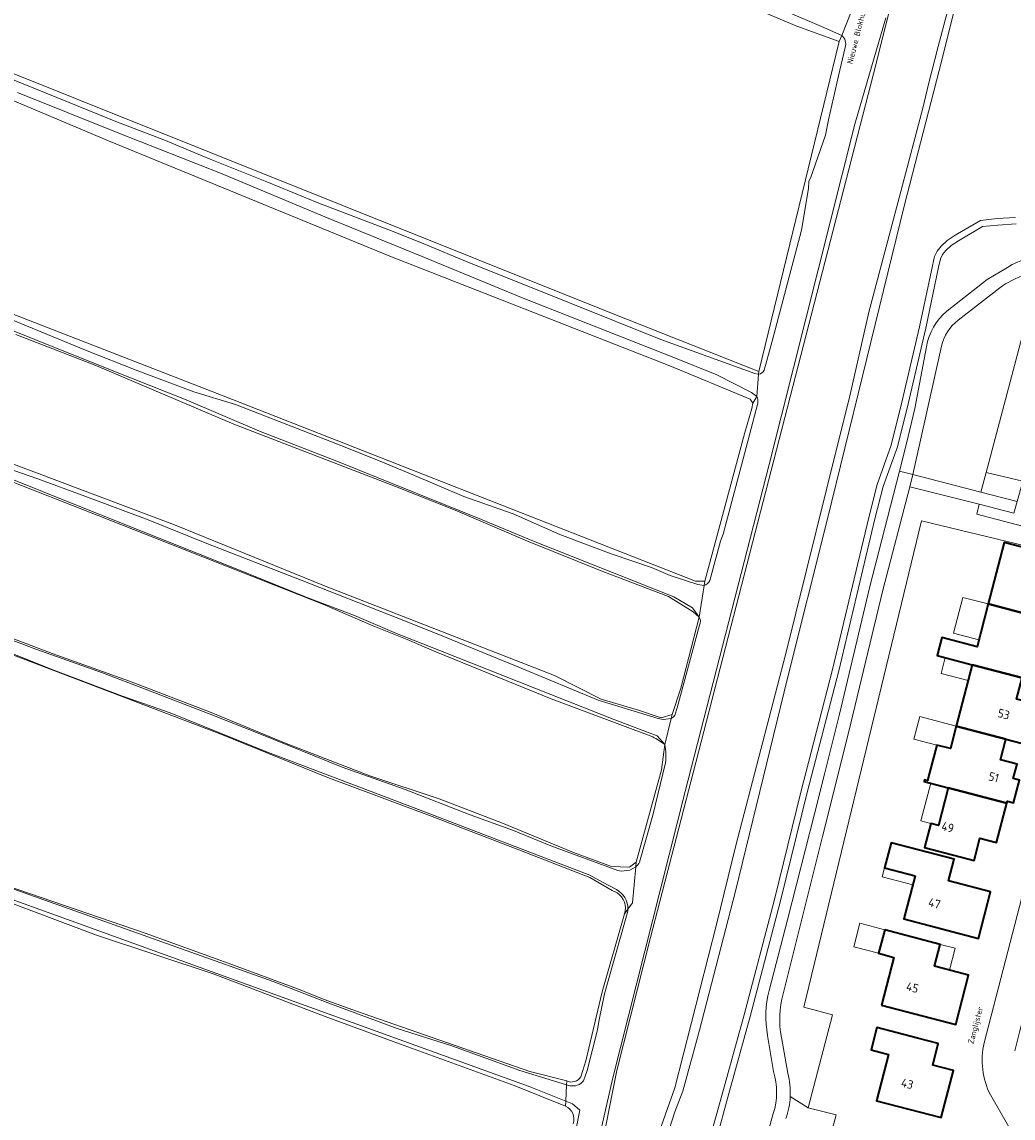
# Model space of a CAD drawing. Header units: metres. Extents: x 149984 to 156489, y 469398 to 478068.
# Tile 248 of 256: x 153079 to 153234, y 472446 to 472617. Entities that reach past the tile are written whole.
import ezdxf
from ezdxf.enums import TextEntityAlignment as Align

# ---------------------------------------------------------------- set-up
doc = ezdxf.new("R2010")
doc.units = ezdxf.units.M
doc.header["$LTSCALE"] = 0.75
for name, color, linetype, lineweight in [('B-WE-GR-BEPLANTING_CULTUUR_HEESTERS-GV', 252, 'Continuous', 18), ('B-WE-GR-BEPLANTING_CULTUUR_ROOS-GV', 252, 'Continuous', 18), ('B-WE-GR-GRAS-GV', 252, 'Continuous', 13), ('B-WE-OG-BEBOUWING-GV', 6, 'Continuous', 35), ('B-WE-OG-BEBOUWING-T18', 1, 'Continuous', 18), ('B-WE-OG-BEBOUWING_LUIFEL-GV', 6, 'Continuous', 18), ('B-WE-OG-TERREIN_BEGROEID-GV', 252, 'Continuous', 18), ('B-WE-OG-TERREIN_ERF-GV', 252, 'Continuous', 18), ('B-WE-OG-TERREIN_OEVER-GV', 252, 'Continuous', 18), ('B-WE-OG-TOPOGRAFIE-T18', 7, 'Continuous', 18), ('B-WE-OG-WATER_MEER-GV', 252, 'Continuous', 18), ('B-WE-OG-WATER_SLOOT-GV', 252, 'Continuous', 18), ('B-WE-VH-GESLOTENVERHARDING_ASFALT-GV', 252, 'Continuous', 18), ('B-WE-VH-OPENVERHARDING_BETONSTRAATSTEEN-GV', 252, 'Continuous', 18), ('B-WE-VH-OPENVERHARDING_TEGEL-GV', 252, 'Continuous', 18)]:
    doc.layers.add(name, color=color, linetype=linetype, lineweight=lineweight)
doc.styles.add('NLCS-ISO-M500-T18', font='NLCS-ISO.ttf', dxfattribs={"height": 0.9})
doc.styles.add('NLCS-ISO-M750-T18', font='NLCS-ISO.ttf', dxfattribs={"height": 1.35})

msp = doc.modelspace()

# ---------------------------------------------------------------- linework, layer by layer
at = {"layer": 'B-WE-GR-BEPLANTING_CULTUUR_HEESTERS-GV', "flags": 128}
for points in [[(153228.541, 472541.945), (153217.697, 472544.68), (153213.52, 472528.51), (153208.5, 472507.72), (153206.578, 472500), (153204.09, 472490.01), (153197.9, 472465.47)], [(153235.866, 472535.667), (153236.51, 472538.232), (153228.178, 472540.424), (153228.541, 472541.945)], [(153199.027, 472449.392), (153201.839, 472447.656), (153205.61, 472462.183), (153201.166, 472463.382), (153219.551, 472539.341), (153235.965, 472535.408)], [(153197.66, 472458.64), (153198.64, 472453.03)]]:
    msp.add_lwpolyline(points, dxfattribs=at)
at = {"layer": 'B-WE-GR-BEPLANTING_CULTUUR_HEESTERS-GV'}
for points in [[(153197.9, 472465.47, 0.1159599), (153197.66, 472458.64)], [(153198.64, 472453.03, -0.0772434), (153199.027, 472449.392)]]:
    msp.add_lwpolyline(points, format="xyb", dxfattribs=at)
at = {"layer": 'B-WE-GR-BEPLANTING_CULTUUR_ROOS-GV', "flags": 128}
msp.add_lwpolyline([(153234.49, 472542.383), (153235.359, 472545.536), (153229.64, 472546.936), (153228.813, 472543.846)], close=True, dxfattribs=at)
msp.add_lwpolyline([(153233.996, 472540.569), (153228.541, 472541.945), (153228.178, 472540.424), (153236.51, 472538.232), (153236.841, 472539.55)], dxfattribs=at)
at = {"layer": 'B-WE-GR-GRAS-GV', "flags": 128}
for points in [[(153257.652, 472791.077), (153256.784, 472786.899), (153255.339, 472781.377), (153250.041, 472760.128), (153212.03, 472609.217), (153183.846, 472500), (153177.196, 472474.23), (153171.9, 472453.441), (153169.193, 472439.891), (153166.679, 472427.204), (153161.054, 472400), (153160.297, 472396.34), (153130.307, 472245.91), (153100.802, 472100), (153080.796, 472000), (153073.779, 471964.922)], [(152925.596, 472632.442), (152983.454, 472608.803), (153015.29, 472595.797), (153110.407, 472558.887), (153184.226, 472529.916), (153185.681, 472529.916), (153191.934, 472553.157), (153193.037, 472556.923), (153193.169, 472557.762), (153192.744, 472558.358), (153180.205, 472563.586), (153136.436, 472580.696), (153092.49, 472598.749), (153058.621, 472613.019), (153019.21, 472628.911), (152978.753, 472645.008), (152958.768, 472652.99), (152931.522, 472665.042), (152929.184, 472658.962)], [(153144.19, 472271.412), (153146.946, 472285.481), (153152.689, 472314.192), (153154.928, 472324.241), (153160.785, 472353.929), (153163.771, 472369.088), (153168.595, 472394.871), (153170.719, 472405.437), (153177.495, 472438.685), (153178.586, 472443.968), (153180.998, 472450.743), (153187.487, 472476.297), (153190.53, 472488.642), (153198.35, 472518.64), (153206.26, 472550.57), (153208.23, 472558.43), (153211.3, 472571.94), (153216.32, 472590.81), (153219.8, 472604.03), (153220.66, 472607.61), (153222.16, 472613.48), (153228.46, 472637.25)], [(153177.527, 472505.605), (153161.646, 472511.568), (153143.656, 472518.889), (153139.155, 472520.815), (153133.688, 472523.012), (153125.947, 472526.329), (153090.937, 472540.132), (153038.946, 472560.505), (152997.142, 472576.512), (152956.396, 472591.991), (152908.109, 472610.512), (152871.465, 472625.063), (152854.134, 472632.207), (152850.463, 472633.654)], [(153171.97, 472481.219), (153171.177, 472481.593), (153167.709, 472483.633), (153156.588, 472487.927), (153143.066, 472493.143), (153126.58, 472499.316), (153110.013, 472506.003), (153071.842, 472520.548), (153059.801, 472525.345), (153041.621, 472532.226), (153026.271, 472538.27), (153005.565, 472546.199), (152986.617, 472553.34), (152968.182, 472560.596), (152946.122, 472569.074), (152925.696, 472576.892), (152911.071, 472582.667), (152900.691, 472586.551), (152895.612, 472588.626), (152890.126, 472590.692), (152877.567, 472595.563), (152861.188, 472601.901), (152846.517, 472607.331), (152839.957, 472609.98)], [(152757.677, 472603.374), (152760.736, 472602.16), (152768.944, 472598.986), (152780.695, 472594.481), (152828.16, 472577.169), (152881.738, 472556.267), (152894.246, 472551.437), (152904.724, 472547.752), (152922.474, 472540.991), (152938.044, 472534.867), (152950.775, 472530.148), (152961.969, 472526.219), (152971.451, 472522.483), (152985.725, 472516.838), (153024.481, 472502.292), (153076.481, 472482.392), (153098.185, 472474.936), (153111.174, 472470.243), (153122.182, 472466.194), (153126.185, 472464.536), (153131.241, 472462.736), (153158.343, 472453.318), (153164.086, 472451.846)], [(153073.559, 472549.701), (153102.796, 472538.721), (153126.212, 472529.196), (153162.195, 472515.173), (153169.471, 472511.469), (153175.292, 472509.749), (153178.863, 472508.558), (153180.583, 472509.087), (153181.906, 472513.188), (153184.817, 472524.301), (153183.86, 472525.153), (153180.025, 472527.55), (153169.734, 472531.426), (153157.971, 472536.18), (153146.633, 472541.017), (153137.059, 472544.806), (153112.056, 472554.464), (153090.478, 472563.646), (153078.006, 472568.463)], [(153040.666, 472534.973), (153083.659, 472518.604), (153095.747, 472514.322), (153108.509, 472509.427), (153119.971, 472504.655), (153133.304, 472499.503), (153144.141, 472495.914), (153154.063, 472492.105), (153165.16, 472487.534), (153171.105, 472485.363), (153173.883, 472485.231), (153174.942, 472486.025), (153178.91, 472500.445), (153179.44, 472504.413)], [(153163.894, 472447.891), (153155.852, 472451.147), (153136.971, 472458.007), (153126.354, 472461.904), (153108.992, 472468.531), (153090.604, 472474.602), (153070.339, 472482.234)], [(153166.304, 472452.493), (153167.076, 472454.967), (153169.624, 472465.736), (153173.131, 472477.955)]]:
    msp.add_lwpolyline(points, dxfattribs=at)
msp.add_lwpolyline([(152933.907, 472667.849), (152963.163, 472656.058), (153021.22, 472632.659), (153066.331, 472613.742), (153171.106, 472571.805), (153194.125, 472562.677), (153206.693, 472614.271), (153200.078, 472616.652), (153152.982, 472636.496), (153094.509, 472661.367), (153063.69, 472674.447), (153053.939, 472678.317), (153042.603, 472683.092), (153032.349, 472687.303), (153020.412, 472692.345), (153016.526, 472693.871), (153007.236, 472697.895), (152951.238, 472719.707), (152947.666, 472717.855), (152942.109, 472700.525), (152938.955, 472689.651), (152936.18, 472680.081), (152935.979, 472679.39), (152933.246, 472669.966)], close=True, dxfattribs=at)
at = {"layer": 'B-WE-GR-GRAS-GV'}
for points in [[(153179.44, 472504.413, 0.0347554), (153177.527, 472505.605)], [(153173.131, 472477.955, 0.3406164), (153171.97, 472481.219)], [(153164.086, 472451.846, 0.3975699), (153166.304, 472452.493)], [(153165.092, 472445.137, 0.4017154), (153163.894, 472447.891)]]:
    msp.add_lwpolyline(points, format="xyb", dxfattribs=at)
at = {"layer": 'B-WE-OG-BEBOUWING-GV', "flags": 128}
for points in [[(153229.961, 472526.363), (153240.345, 472523.652), (153241.948, 472529.79), (153240.777, 472530.096), (153241.687, 472533.581), (153232.474, 472535.987)], [(153240.345, 472523.652), (153229.961, 472526.363), (153228.221, 472519.695), (153222.709, 472521.134), (153221.973, 472518.313), (153227.484, 472516.874), (153235.256, 472514.845), (153236.13, 472518.195), (153238.742, 472517.513)], [(153232.726, 472505.246), (153235.34, 472504.563), (153236.973, 472510.818), (153234.381, 472511.495), (153235.256, 472514.845), (153227.484, 472516.874), (153224.976, 472507.27)], [(153232.889, 472495.237), (153232.973, 472495.558), (153233.94, 472495.306), (153234.859, 472498.828), (153233.892, 472499.08), (153234.483, 472501.343), (153231.884, 472502.021), (153232.726, 472505.246), (153224.976, 472507.27), (153224.06, 472503.762), (153221.938, 472504.317), (153220.808, 472500), (153220.49, 472498.783), (153220.016, 472498.907), (153219.94, 472498.617), (153223.714, 472497.632)], [(153232.889, 472495.237), (153223.714, 472497.632), (153222.181, 472491.759), (153221.002, 472492.067), (153220.017, 472488.297), (153227.773, 472486.273), (153228.684, 472489.763), (153231.283, 472489.085)], [(153218.567, 472483.892), (153216.802, 472477.16), (153228.432, 472474.111), (153230.334, 472481.367), (153223.771, 472483.087), (153224.659, 472486.475), (153214.778, 472489.065), (153213.753, 472485.154)], [(153213.278, 472463.692), (153224.887, 472460.641), (153226.915, 472468.359), (153221.581, 472469.761), (153222.478, 472473.173), (153213.796, 472475.455), (153212.83, 472471.777), (153215.237, 472471.145)], [(153218.945, 472458.518), (153212.565, 472460.171), (153211.662, 472456.687), (153214.376, 472455.984), (153212.498, 472448.735), (153222.623, 472446.112), (153224.527, 472453.463), (153221.298, 472454.3), (153222.174, 472457.681)]]:
    msp.add_lwpolyline(points, close=True, dxfattribs=at)
at = {"layer": 'B-WE-OG-BEBOUWING_LUIFEL-GV', "flags": 128}
for points in [[(153229.961, 472526.363), (153226.026, 472527.39), (153224.569, 472521.81), (153228.504, 472520.783)], [(153227.484, 472516.874), (153223.258, 472517.977), (153222.618, 472515.525), (153226.844, 472514.422)], [(153221.938, 472504.317), (153224.06, 472503.762), (153224.976, 472507.27), (153219.263, 472508.764), (153218.346, 472505.257)], [(153221.002, 472492.067), (153222.181, 472491.759), (153223.714, 472497.632), (153220.991, 472498.343), (153219.457, 472492.471)], [(153213.753, 472485.154), (153213.385, 472483.75), (153218.199, 472482.488), (153218.567, 472483.892)], [(153212.83, 472471.777), (153213.796, 472475.455), (153209.913, 472476.475), (153208.947, 472472.796)], [(153222.478, 472473.173), (153221.581, 472469.761), (153223.929, 472469.144), (153224.825, 472472.556)]]:
    msp.add_lwpolyline(points, close=True, dxfattribs=at)
at = {"layer": 'B-WE-OG-TERREIN_BEGROEID-GV', "flags": 128}
for points in [[(153234.32, 472585.774), (153231.456, 472585.584), (153229.071, 472585.329), (153225.326, 472583.129), (153224.168, 472582.376), (153223.373, 472581.599), (153222.839, 472580.965), (153222.529, 472580.308), (153222.216, 472578.982), (153220.206, 472569.473), (153217.452, 472557.666), (153215.779, 472550.911), (153213.577, 472544.746), (153212.261, 472539.659), (153206.601, 472515.909), (153201.7, 472496.905), (153197.519, 472479.963), (153192.786, 472461.929), (153189.284, 472449.294), (153187.54, 472442.935)], [(153223.5, 472572.12), (153229.83, 472577.06), (153232.97, 472578.97)], [(153231.77, 472575.75), (153225.27, 472570.72)], [(153222.65, 472566.65), (153218.2, 472546.58), (153228.813, 472543.846), (153229.64, 472546.936), (153236.428, 472572.502)], [(153195.72, 472465.99), (153198.6, 472477.01), (153202.84, 472493.55), (153204.446, 472500), (153206.72, 472509.13), (153211.49, 472529.09), (153216.11, 472547.126), (153217.21, 472551.42), (153218.48, 472556.93), (153220.34, 472566.55)], [(153196.41, 472453.3), (153195.5, 472458.95)], [(153219.807, 472409.127), (153197.772, 472414.077), (153201.385, 472428.29), (153206.206, 472446.531), (153201.839, 472447.656), (153199.027, 472449.392)], [(153189.82, 472422.73), (153196.37, 472446.73)]]:
    msp.add_lwpolyline(points, dxfattribs=at)
at = {"layer": 'B-WE-OG-TERREIN_BEGROEID-GV'}
for points in [[(153232.97, 472578.97, -0.1344308), (153239.65, 472580.8)], [(153240.07, 472578.56, 0.1539513), (153231.77, 472575.75)], [(153220.34, 472566.55, -0.1814057), (153223.5, 472572.12)], [(153225.27, 472570.72, 0.169166), (153222.65, 472566.65)], [(153195.5, 472458.95, -0.1113614), (153195.72, 472465.99)], [(153196.37, 472446.73, 0.1561642), (153196.41, 472453.3)], [(153199.027, 472449.392, -0.0741464), (153198.34, 472445.95)]]:
    msp.add_lwpolyline(points, format="xyb", dxfattribs=at)
at = {"layer": 'B-WE-OG-TERREIN_ERF-GV', "flags": 128}
for points in [[(153236.428, 472572.502), (153229.64, 472546.936)], [(153229.64, 472546.936), (153235.359, 472545.536), (153256.037, 472540.107)], [(153244.716, 472533.142), (153235.976, 472535.405), (153235.965, 472535.408), (153219.551, 472539.341), (153201.166, 472463.382), (153205.61, 472462.183), (153201.839, 472447.656), (153206.206, 472446.531), (153201.385, 472428.29), (153197.772, 472414.077), (153219.807, 472409.127)], [(153233.94, 472495.306), (153232.973, 472495.558), (153232.889, 472495.237), (153231.283, 472489.085), (153228.684, 472489.763), (153227.773, 472486.273), (153220.017, 472488.297), (153221.002, 472492.067), (153222.181, 472491.759), (153223.714, 472497.632), (153219.94, 472498.617), (153220.016, 472498.907), (153220.49, 472498.783), (153220.808, 472500), (153221.938, 472504.317), (153224.06, 472503.762), (153224.976, 472507.27), (153227.484, 472516.874), (153221.973, 472518.313), (153222.709, 472521.134), (153228.221, 472519.695), (153229.961, 472526.363), (153232.474, 472535.987), (153241.687, 472533.581)], [(153229.323, 472457.766), (153238.541, 472493.374), (153238.908, 472494.788), (153239.105, 472495.544), (153239.472, 472496.958), (153240.273, 472500), (153242.721, 472509.301), (153248.321, 472530.766)], [(153235.34, 472504.563), (153232.726, 472505.246), (153231.884, 472502.021), (153234.483, 472501.343)], [(153235.802, 472440.143), (153230.309, 472449.655)]]:
    msp.add_lwpolyline(points, dxfattribs=at)
for points in [[(153213.753, 472485.154), (153214.778, 472489.065), (153224.659, 472486.475), (153223.771, 472483.087), (153230.334, 472481.367), (153228.432, 472474.111), (153216.802, 472477.16), (153218.567, 472483.892)], [(153213.278, 472463.692), (153215.237, 472471.145), (153212.83, 472471.777), (153213.796, 472475.455), (153222.478, 472473.173), (153221.581, 472469.761), (153226.915, 472468.359), (153224.887, 472460.641)], [(153218.945, 472458.518), (153222.174, 472457.681), (153221.298, 472454.3), (153224.527, 472453.463), (153222.623, 472446.112), (153212.498, 472448.735), (153214.376, 472455.984), (153211.662, 472456.687), (153212.565, 472460.171)]]:
    msp.add_lwpolyline(points, close=True, dxfattribs=at)
at = {"layer": 'B-WE-OG-TERREIN_ERF-GV'}
msp.add_lwpolyline([(153230.309, 472449.655, -0.173589), (153229.323, 472457.766)], format="xyb", dxfattribs=at)
at = {"layer": 'B-WE-OG-TERREIN_OEVER-GV', "flags": 128}
for points in [[(153073.779, 471964.922), (153080.796, 472000), (153100.802, 472100), (153130.307, 472245.91), (153160.297, 472396.34), (153161.054, 472400), (153166.679, 472427.204), (153169.193, 472439.891), (153171.9, 472453.441), (153177.196, 472474.23), (153183.846, 472500), (153212.03, 472609.217), (153250.041, 472760.128), (153255.339, 472781.377), (153256.784, 472786.899), (153257.652, 472791.077)], [(153063.69, 472674.447), (153094.509, 472661.367), (153152.982, 472636.496), (153200.078, 472616.652), (153206.693, 472614.271), (153207.074, 472615.218), (153203.889, 472616.595), (153186.343, 472624.178), (153171.674, 472629.978), (153159.745, 472634.668), (153149.088, 472638.921), (153135.855, 472644.518), (153123.922, 472649.447), (153113.151, 472653.77), (153097.339, 472660.764), (153085.118, 472665.93), (153068.358, 472672.817)], [(153194.125, 472562.677), (153171.106, 472571.805), (153066.331, 472613.742), (153021.22, 472632.659), (152963.163, 472656.058), (152933.907, 472667.849), (152931.244, 472668.685)], [(153228.46, 472637.25), (153222.16, 472613.48), (153220.66, 472607.61), (153219.8, 472604.03), (153216.32, 472590.81), (153211.3, 472571.94), (153208.23, 472558.43), (153206.26, 472550.57), (153198.35, 472518.64), (153190.53, 472488.642), (153187.487, 472476.297), (153180.998, 472450.743), (153178.586, 472443.968), (153177.495, 472438.685), (153170.719, 472405.437), (153168.595, 472394.871), (153163.771, 472369.088), (153160.785, 472353.929), (153154.928, 472324.241), (153152.689, 472314.192), (153146.946, 472285.481), (153144.19, 472271.412)], [(153146.888, 472279.093), (153149.587, 472292.798), (153153.503, 472312.589), (153155.249, 472320.421), (153158.424, 472335.873), (153162.446, 472355.981), (153166.309, 472375.454), (153170.595, 472398.208), (153174.722, 472417.47), (153180.12, 472444.246), (153180.967, 472446.998), (153182.251, 472450.229), (153184.858, 472459.779), (153190.458, 472481.496), (153198.606, 472514.772), (153204.78, 472539.468), (153210.308, 472561.939), (153216.913, 472588.754), (153222.728, 472611.368), (153228.508, 472634.557)], [(152850.463, 472633.654), (152854.134, 472632.207), (152871.465, 472625.063), (152908.109, 472610.512), (152956.396, 472591.991), (152997.142, 472576.512), (153038.946, 472560.505), (153090.937, 472540.132), (153125.947, 472526.329), (153133.688, 472523.012), (153139.155, 472520.815), (153143.656, 472518.889), (153161.646, 472511.568), (153177.527, 472505.605)], [(153213.977, 472617.983), (153209.102, 472601.345), (153195.75, 472548.146), (153182.609, 472497.067), (153171.27, 472452.134), (153168.514, 472440.159), (153153.572, 472365.236), (153147.108, 472332.066), (153133.543, 472266.151)], [(153207.074, 472615.218), (153206.693, 472614.271), (153194.125, 472562.677), (153194.092, 472562.3)], [(153174.877, 472485.302), (153174.942, 472486.025), (153173.883, 472485.231), (153171.105, 472485.363), (153165.16, 472487.534), (153154.063, 472492.105), (153144.141, 472495.914), (153133.304, 472499.503), (153119.971, 472504.655), (153108.509, 472509.427), (153095.747, 472514.322), (153083.659, 472518.604), (153040.666, 472534.973), (152987.881, 472555.478), (152912.21, 472585.244), (152855.722, 472607.072), (152841.332, 472612.865)], [(153058.621, 472613.019), (153092.49, 472598.749), (153136.436, 472580.696), (153180.205, 472563.586), (153192.744, 472558.358), (153193.169, 472557.762), (153193.789, 472558.796), (153192.996, 472559.402), (153187.53, 472562.159), (153180.823, 472564.885), (153157.042, 472574.237), (153141.483, 472580.64), (153126.286, 472586.862), (153109.965, 472593.703), (153094.084, 472599.945), (153078.226, 472606.285)], [(153194.946, 472562.882), (153196.194, 472567.447), (153200.768, 472584.803), (153201.876, 472591.308), (153201.952, 472592.442), (153202.199, 472592.888), (153204.529, 472599.629), (153204.989, 472601.999), (153206.561, 472608.878), (153207.612, 472613.34)], [(152839.957, 472609.98), (152846.517, 472607.331), (152861.188, 472601.901), (152877.567, 472595.563), (152890.126, 472590.692), (152895.612, 472588.626), (152900.691, 472586.551), (152911.071, 472582.667), (152925.696, 472576.892), (152946.122, 472569.074), (152968.182, 472560.596), (152986.617, 472553.34), (153005.565, 472546.199), (153026.271, 472538.27), (153041.621, 472532.226), (153059.801, 472525.345), (153071.842, 472520.548), (153110.013, 472506.003), (153126.58, 472499.316), (153143.066, 472493.143), (153156.588, 472487.927), (153167.709, 472483.633), (153171.177, 472481.593), (153171.97, 472481.219)], [(153171.851, 472481.735), (153169.692, 472482.91), (153167.73, 472483.964), (153140.236, 472494.486), (153117.349, 472503.207), (153102.125, 472509.343), (153094.673, 472511.982), (153083.932, 472516.046), (153068.71, 472522.044), (153050.998, 472529.025), (153041.975, 472532.446), (153032.895, 472536.063), (153013.961, 472543.272), (153001.895, 472547.903), (152987.197, 472553.37), (152977.175, 472557.384), (152969.548, 472560.306), (152961.437, 472563.544), (152955.822, 472565.659), (152894.438, 472589.34), (152840.565, 472610.051)], [(153075.241, 472609.216), (153086.329, 472604.71), (153093.613, 472601.742), (153101.094, 472598.919), (153108.38, 472595.875), (153117.226, 472592.347), (153125.335, 472589.018), (153136.722, 472584.655), (153142.28, 472582.446), (153148.294, 472579.942), (153164.505, 472573.399), (153178.79, 472567.698), (153193.499, 472562.374), (153194.092, 472562.3), (153194.125, 472562.677)], [(153076.374, 472571.198), (153088.862, 472566.007), (153097.038, 472562.789), (153105.812, 472559.539), (153112.326, 472557.545), (153121.94, 472553.784), (153129.188, 472550.993), (153135.293, 472548.528), (153140.325, 472546.455), (153148.035, 472543.156), (153155.744, 472540.452), (153163.032, 472537.23), (153171.065, 472534.187), (153177.366, 472532.066), (153180.264, 472530.792), (153184.607, 472529.384), (153185.576, 472529.233), (153185.681, 472529.916), (153184.226, 472529.916), (153110.407, 472558.887), (153015.29, 472595.797)], [(153234.23, 472586.77), (153231.37, 472586.58), (153228.75, 472586.3), (153224.8, 472583.98), (153223.54, 472583.16), (153222.64, 472582.28), (153221.99, 472581.51), (153221.58, 472580.64), (153221.24, 472579.2), (153219.23, 472569.69), (153216.48, 472557.9), (153214.82, 472551.2), (153212.62, 472545.04), (153211.29, 472539.9), (153205.63, 472516.15), (153201.465, 472500), (153200.73, 472497.15), (153196.55, 472480.21), (153191.82, 472462.19), (153188.32, 472449.56), (153186.57, 472443.18)], [(153187.54, 472442.935), (153189.284, 472449.294), (153192.786, 472461.929), (153197.519, 472479.963), (153201.7, 472496.905), (153206.601, 472515.909), (153212.261, 472539.659), (153213.577, 472544.746), (153215.779, 472550.911), (153217.452, 472557.666), (153220.206, 472569.473), (153222.216, 472578.982), (153222.529, 472580.308), (153222.839, 472580.965), (153223.373, 472581.599), (153224.168, 472582.376), (153225.326, 472583.129), (153229.071, 472585.329), (153231.456, 472585.584), (153234.32, 472585.774)], [(153078.006, 472568.463), (153090.478, 472563.646), (153112.056, 472554.464), (153137.059, 472544.806), (153146.633, 472541.017), (153157.971, 472536.18), (153169.734, 472531.426), (153180.025, 472527.55), (153183.86, 472525.153), (153184.817, 472524.301), (153183.758, 472525.756), (153180.848, 472527.476), (153158.909, 472536.159), (153150.768, 472539.549), (153137.308, 472544.981), (153128.435, 472548.561), (153116.062, 472553.378), (153104.589, 472558.241), (153093.582, 472562.657), (153080.968, 472567.693), (153051.996, 472579.334)], [(153193.789, 472558.796), (153193.169, 472557.762), (153193.037, 472556.923), (153191.934, 472553.157), (153185.681, 472529.916), (153185.576, 472529.233)], [(153186.48, 472530.019), (153188.136, 472536.172), (153188.567, 472537.277), (153191.858, 472549.853), (153193.951, 472557.763)], [(153071.296, 472549.389), (153081.403, 472545.928), (153088.79, 472543.222), (153098.686, 472539.516), (153107.851, 472535.838), (153122.602, 472530.098), (153137.413, 472524.271), (153143.584, 472521.792), (153156.967, 472516.342), (153169.011, 472511.357), (153178.411, 472508.469), (153179.142, 472508.294), (153180.432, 472508.47), (153180.583, 472509.087), (153178.863, 472508.558), (153175.292, 472509.749), (153169.471, 472511.469), (153162.195, 472515.173), (153126.212, 472529.196), (153102.796, 472538.721), (153073.559, 472549.701)], [(153179.44, 472504.413), (153178.249, 472505.736), (153171.634, 472508.25), (153141.604, 472520.156), (153137.5, 472521.774), (153130.904, 472524.557), (153123.389, 472527.454), (153112.417, 472531.868), (153100.397, 472536.656), (153087.738, 472541.688), (153076.592, 472546.181)], [(153064.517, 472525.597), (153081.107, 472519.323), (153091.544, 472515.602), (153098.345, 472513.012), (153108.632, 472509.037), (153116.143, 472506.049), (153129.011, 472500.881), (153138.845, 472497.362), (153149.012, 472493.433), (153155.791, 472490.957), (153161.621, 472488.589), (153172.056, 472484.699), (153172.62, 472484.618), (153173.978, 472484.789), (153174.877, 472485.302)], [(153184.817, 472524.301), (153181.906, 472513.188), (153180.583, 472509.087), (153180.432, 472508.47)], [(153181.01, 472508.978), (153181.379, 472510.157), (153184.848, 472523.04)], [(153179.44, 472504.413), (153178.91, 472500.445), (153174.942, 472486.025)], [(153175.467, 472486.029), (153177.569, 472493.384), (153179.552, 472501.54)], [(153174.942, 472486.025), (153174.877, 472485.302)], [(153070.339, 472482.234), (153090.604, 472474.602), (153108.992, 472468.531), (153126.354, 472461.904), (153136.971, 472458.007), (153155.852, 472451.147), (153163.894, 472447.891), (153163.933, 472448.692), (153158.228, 472450.962), (153064.566, 472484.829)], [(153071.322, 472484.067), (153089.546, 472477.579)], [(153089.546, 472477.579), (153118.207, 472467.376), (153126.892, 472463.98), (153137.58, 472460.017), (153146.125, 472457.302), (153156.743, 472453.441), (153164.057, 472451.241), (153164.086, 472451.846), (153158.343, 472453.318), (153131.241, 472462.736), (153126.185, 472464.536), (153122.182, 472466.194), (153111.174, 472470.243), (153098.185, 472474.936), (153076.481, 472482.392)], [(153166.724, 472451.86), (153167.266, 472453.485), (153168.859, 472459.596), (153169.189, 472461.359), (153170.002, 472465.424), (153170.653, 472467.85), (153173.626, 472478.369), (153173.659, 472478.687), (153173.131, 472477.955), (153169.624, 472465.736), (153167.076, 472454.967), (153166.304, 472452.493)], [(153173.131, 472477.955), (153173.659, 472478.687)], [(153164.086, 472451.846), (153164.057, 472451.241), (153164.554, 472451.091)], [(153157.461, 472406.192), (153157.712, 472407.258), (153161.258, 472422.6), (153166.166, 472447.258), (153164.981, 472448.275), (153163.933, 472448.692), (153163.894, 472447.891)]]:
    msp.add_lwpolyline(points, dxfattribs=at)
at = {"layer": 'B-WE-OG-TERREIN_OEVER-GV'}
for points in [[(153207.612, 472613.34, 0.3102237), (153207.074, 472615.218)], [(153194.092, 472562.3, 0.3038016), (153194.946, 472562.882)], [(153193.951, 472557.763, 0.1781434), (153193.789, 472558.796)], [(153185.576, 472529.233, 0.1868977), (153186.48, 472530.019)], [(153184.848, 472523.04, 0.2291055), (153184.817, 472524.301)], [(153180.432, 472508.47, 0.0826493), (153181.01, 472508.978)], [(153177.527, 472505.605, -0.0347554), (153179.44, 472504.413)], [(153179.552, 472501.54, 0.0639881), (153179.44, 472504.413)], [(153174.877, 472485.302, 0.1664608), (153175.467, 472486.029)], [(153173.659, 472478.687, 0.291232), (153171.851, 472481.735)], [(153171.97, 472481.219, -0.3406164), (153173.131, 472477.955)], [(153166.304, 472452.493, -0.3975699), (153164.086, 472451.846)], [(153164.554, 472451.091, 0.2773454), (153166.724, 472451.86)], [(153163.894, 472447.891, -0.4017154), (153165.092, 472445.137)]]:
    msp.add_lwpolyline(points, format="xyb", dxfattribs=at)
at = {"layer": 'B-WE-OG-WATER_MEER-GV', "flags": 128}
for points in [[(153228.508, 472634.557), (153222.728, 472611.368), (153216.913, 472588.754), (153210.308, 472561.939), (153204.78, 472539.468), (153198.606, 472514.772), (153190.458, 472481.496), (153184.858, 472459.779), (153182.251, 472450.229), (153180.967, 472446.998), (153180.12, 472444.246), (153174.722, 472417.47), (153170.595, 472398.208), (153166.309, 472375.454), (153162.446, 472355.981), (153158.424, 472335.873), (153155.249, 472320.421), (153153.503, 472312.589), (153149.587, 472292.798), (153146.888, 472279.093)], [(153186.57, 472443.18), (153188.32, 472449.56), (153191.82, 472462.19), (153196.55, 472480.21), (153200.73, 472497.15), (153201.465, 472500), (153205.63, 472516.15), (153211.29, 472539.9), (153212.62, 472545.04), (153214.82, 472551.2), (153216.48, 472557.9), (153219.23, 472569.69), (153221.24, 472579.2), (153221.58, 472580.64), (153221.99, 472581.51), (153222.64, 472582.28), (153223.54, 472583.16), (153224.8, 472583.98), (153228.75, 472586.3), (153231.37, 472586.58), (153234.23, 472586.77)]]:
    msp.add_lwpolyline(points, dxfattribs=at)
at = {"layer": 'B-WE-OG-WATER_SLOOT-GV', "flags": 128}
for points in [[(153215.318, 472643.615), (153215.015, 472642.432), (153211.928, 472630.259), (153209.258, 472619.633), (153208.563, 472618.921), (153207.074, 472615.218)], [(153186.343, 472624.178), (153203.889, 472616.595), (153207.074, 472615.218), (153208.563, 472618.921)], [(153133.543, 472266.151), (153147.108, 472332.066), (153153.572, 472365.236), (153168.514, 472440.159), (153171.27, 472452.134), (153182.609, 472497.067), (153195.75, 472548.146), (153209.102, 472601.345), (153213.977, 472617.983)], [(153207.612, 472613.34), (153206.561, 472608.878), (153204.989, 472601.999), (153204.529, 472599.629), (153202.199, 472592.888), (153201.952, 472592.442), (153201.876, 472591.308), (153200.768, 472584.803), (153196.194, 472567.447), (153194.946, 472562.882)], [(152840.565, 472610.051), (152894.438, 472589.34), (152955.822, 472565.659), (152961.437, 472563.544), (152969.548, 472560.306), (152977.175, 472557.384), (152987.197, 472553.37), (153001.895, 472547.903), (153013.961, 472543.272), (153032.895, 472536.063), (153041.975, 472532.446), (153050.998, 472529.025), (153068.71, 472522.044), (153083.932, 472516.046), (153094.673, 472511.982), (153102.125, 472509.343), (153117.349, 472503.207), (153140.236, 472494.486), (153167.73, 472483.964), (153169.692, 472482.91), (153171.851, 472481.735)], [(153078.226, 472606.285), (153094.084, 472599.945), (153109.965, 472593.703), (153126.286, 472586.862), (153141.483, 472580.64), (153157.042, 472574.237), (153180.823, 472564.885), (153187.53, 472562.159), (153192.996, 472559.402), (153193.789, 472558.796), (153194.092, 472562.3), (153193.499, 472562.374), (153178.79, 472567.698), (153164.505, 472573.399), (153148.294, 472579.942), (153142.28, 472582.446), (153136.722, 472584.655), (153125.335, 472589.018), (153117.226, 472592.347), (153108.38, 472595.875), (153101.094, 472598.919), (153093.613, 472601.742), (153086.329, 472604.71), (153075.241, 472609.216)], [(152757.178, 472602.037), (152759.373, 472601.042), (152768.684, 472597.334), (152779.827, 472592.97), (152797.337, 472586.297), (152860.704, 472562.484), (152880.705, 472554.742), (152899.592, 472547.487), (152982.393, 472516.22), (153064.566, 472484.829), (153158.228, 472450.962), (153163.933, 472448.692)], [(153051.996, 472579.334), (153080.968, 472567.693), (153093.582, 472562.657), (153104.589, 472558.241), (153116.062, 472553.378), (153128.435, 472548.561), (153137.308, 472544.981), (153150.768, 472539.549), (153158.909, 472536.159), (153180.848, 472527.476), (153183.758, 472525.756), (153184.817, 472524.301)], [(153184.817, 472524.301), (153185.576, 472529.233), (153184.607, 472529.384), (153180.264, 472530.792), (153177.366, 472532.066), (153171.065, 472534.187), (153163.032, 472537.23), (153155.744, 472540.452), (153148.035, 472543.156), (153140.325, 472546.455), (153135.293, 472548.528), (153129.188, 472550.993), (153121.94, 472553.784), (153112.326, 472557.545), (153105.812, 472559.539), (153097.038, 472562.789), (153088.862, 472566.007), (153076.374, 472571.198)], [(153194.092, 472562.3), (153193.789, 472558.796)], [(153193.951, 472557.763), (153191.858, 472549.853), (153188.567, 472537.277), (153188.136, 472536.172), (153186.48, 472530.019)], [(153137.5, 472521.774), (153141.604, 472520.156), (153171.634, 472508.25), (153178.249, 472505.736), (153179.44, 472504.413), (153180.432, 472508.47), (153179.142, 472508.294), (153178.411, 472508.469), (153169.011, 472511.357), (153156.967, 472516.342), (153143.584, 472521.792), (153137.413, 472524.271), (153122.602, 472530.098), (153107.851, 472535.838), (153098.686, 472539.516), (153088.79, 472543.222), (153081.403, 472545.928), (153071.296, 472549.389)], [(153076.592, 472546.181), (153087.738, 472541.688), (153100.397, 472536.656), (153112.417, 472531.868), (153123.389, 472527.454), (153130.904, 472524.557), (153137.5, 472521.774)], [(153185.576, 472529.233), (153184.817, 472524.301)], [(153174.368, 472479.67), (153174.877, 472485.302), (153173.978, 472484.789), (153172.62, 472484.618), (153172.056, 472484.699), (153161.621, 472488.589), (153155.791, 472490.957), (153149.012, 472493.433), (153138.845, 472497.362), (153129.011, 472500.881), (153116.143, 472506.049), (153108.632, 472509.037), (153098.345, 472513.012), (153091.544, 472515.602), (153081.107, 472519.323), (153064.517, 472525.597)], [(153184.848, 472523.04), (153181.379, 472510.157), (153181.01, 472508.978)], [(153180.432, 472508.47), (153179.44, 472504.413)], [(153179.552, 472501.54), (153177.569, 472493.384), (153175.467, 472486.029)], [(153174.877, 472485.302), (153174.368, 472479.67), (153173.659, 472478.687), (153173.626, 472478.369), (153170.653, 472467.85), (153170.002, 472465.424), (153169.189, 472461.359), (153168.859, 472459.596), (153167.266, 472453.485), (153166.724, 472451.86)], [(153163.933, 472448.692), (153164.057, 472451.241), (153156.743, 472453.441), (153146.125, 472457.302), (153137.58, 472460.017), (153126.892, 472463.98), (153118.207, 472467.376), (153089.546, 472477.579), (153071.322, 472484.067)], [(153173.659, 472478.687), (153174.368, 472479.67)], [(153164.554, 472451.091), (153164.057, 472451.241), (153163.933, 472448.692), (153164.981, 472448.275), (153166.166, 472447.258), (153161.258, 472422.6), (153157.712, 472407.258), (153157.461, 472406.192), (153157.841, 472405.435), (153155.923, 472400.793)]]:
    msp.add_lwpolyline(points, dxfattribs=at)
at = {"layer": 'B-WE-OG-WATER_SLOOT-GV'}
for points in [[(153207.074, 472615.218, -0.3102237), (153207.612, 472613.34)], [(153194.946, 472562.882, -0.3038016), (153194.092, 472562.3)], [(153193.789, 472558.796, -0.1781434), (153193.951, 472557.763)], [(153186.48, 472530.019, -0.1868977), (153185.576, 472529.233)], [(153184.817, 472524.301, -0.2291055), (153184.848, 472523.04)], [(153181.01, 472508.978, -0.0826493), (153180.432, 472508.47)], [(153179.44, 472504.413, -0.0639881), (153179.552, 472501.54)], [(153175.467, 472486.029, -0.1664608), (153174.877, 472485.302)], [(153171.851, 472481.735, -0.291232), (153173.659, 472478.687)], [(153166.724, 472451.86, -0.2773454), (153164.554, 472451.091)]]:
    msp.add_lwpolyline(points, format="xyb", dxfattribs=at)
at = {"layer": 'B-WE-VH-GESLOTENVERHARDING_ASFALT-GV'}
for points in [[(153239.65, 472580.8, 0.1344308), (153232.97, 472578.97)], [(153231.77, 472575.75, -0.1539513), (153240.07, 472578.56)], [(153223.5, 472572.12, 0.1814057), (153220.34, 472566.55)], [(153222.65, 472566.65, -0.169166), (153225.27, 472570.72)], [(153195.72, 472465.99, 0.1113614), (153195.5, 472458.95)], [(153197.66, 472458.64, -0.1159599), (153197.9, 472465.47)], [(153196.41, 472453.3, -0.1561642), (153196.37, 472446.73)], [(153199.027, 472449.392, 0.0772434), (153198.64, 472453.03)], [(153198.34, 472445.95, 0.0741464), (153199.027, 472449.392)]]:
    msp.add_lwpolyline(points, format="xyb", dxfattribs=at)
at = {"layer": 'B-WE-VH-GESLOTENVERHARDING_ASFALT-GV', "flags": 128}
for points in [[(153232.97, 472578.97), (153229.83, 472577.06), (153223.5, 472572.12)], [(153225.27, 472570.72), (153231.77, 472575.75)], [(153220.34, 472566.55), (153218.48, 472556.93), (153217.21, 472551.42), (153216.11, 472547.126), (153218.2, 472546.58), (153222.65, 472566.65)], [(153206.578, 472500), (153208.5, 472507.72), (153213.52, 472528.51), (153217.697, 472544.68), (153218.2, 472546.58), (153216.11, 472547.126), (153211.49, 472529.09), (153206.72, 472509.13), (153204.446, 472500), (153202.84, 472493.55), (153198.6, 472477.01), (153195.72, 472465.99)], [(153197.9, 472465.47), (153204.09, 472490.01), (153206.578, 472500)], [(153195.5, 472458.95), (153196.41, 472453.3)], [(153198.64, 472453.03), (153197.66, 472458.64)], [(153196.37, 472446.73), (153189.82, 472422.73)]]:
    msp.add_lwpolyline(points, dxfattribs=at)
at = {"layer": 'B-WE-VH-OPENVERHARDING_BETONSTRAATSTEEN-GV', "flags": 128}
for points in [[(153234.122, 472456.521), (153234.871, 472459.432), (153236.248, 472464.731), (153237.766, 472470.584), (153239.05, 472475.449), (153240.568, 472481.301), (153241.144, 472483.437), (153241.946, 472486.572), (153243.402, 472492.113), (153238.541, 472493.374), (153229.323, 472457.766)], [(153230.309, 472449.655), (153235.802, 472440.143)]]:
    msp.add_lwpolyline(points, dxfattribs=at)
at = {"layer": 'B-WE-VH-OPENVERHARDING_BETONSTRAATSTEEN-GV'}
msp.add_lwpolyline([(153229.323, 472457.766, 0.173589), (153230.309, 472449.655)], format="xyb", dxfattribs=at)
at = {"layer": 'B-WE-VH-OPENVERHARDING_TEGEL-GV', "flags": 128}
msp.add_lwpolyline([(153233.996, 472540.569), (153234.49, 472542.383), (153228.813, 472543.846), (153218.2, 472546.58), (153217.697, 472544.68), (153228.541, 472541.945)], close=True, dxfattribs=at)

# ---------------------------------------------------------------- texts
at = {"layer": 'B-WE-OG-BEBOUWING-T18', "style": 'NLCS-ISO-M750-T18'}
for s, rotation, p in [('53', 345.4, (153232.405, 472509.155)), ('51', 345.5, (153230.848, 472499.3)), ('49', 345.4, (153223.648, 472491.483)), ('47', 345.3, (153221.574, 472479.588)), ('45', 345.3, (153218.136, 472466.439)), ('43', 345.5, (153217.32, 472451.399))]:
    msp.add_text(s, height=1.35, rotation=rotation, dxfattribs=at).set_placement(p, align=Align.MIDDLE)
at = {"layer": 'B-WE-OG-TOPOGRAFIE-T18', "style": 'NLCS-ISO-M500-T18'}
for s, rotation, p in [('Nieuwe Blokhuiswetering', 75.6, (153210.172, 472617.532)), ('Zanglijster', 75.1, (153228.104, 472460.506))]:
    msp.add_text(s, height=0.9, rotation=rotation, dxfattribs=at).set_placement(p, align=Align.MIDDLE)

doc.saveas('drawing.dxf')
